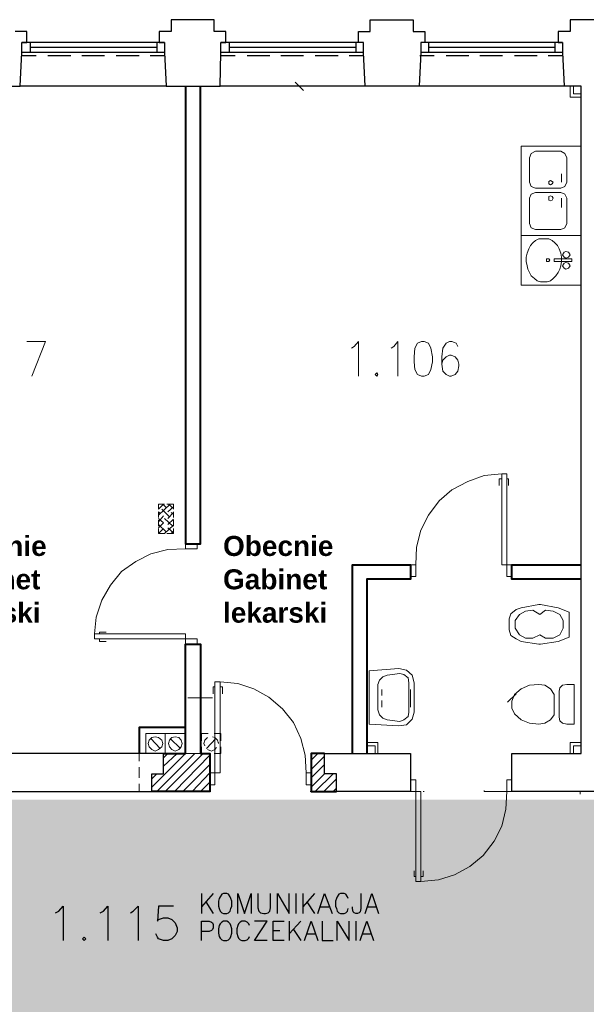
# Model space of a CAD drawing. Header units: millimetres. Extents: x 1 to 17496, y 1 to 30809.
# Tile 57 of 256: x 2946 to 3512, y 13076 to 14060. Entities that reach past the tile are written whole.
import ezdxf

# ---------------------------------------------------------------- set-up
doc = ezdxf.new("R2010")
doc.units = ezdxf.units.MM
doc.linetypes.add('CENTER', pattern=[2, 1.25, -0.25, 0.25, -0.25])
doc.layers.add('0_Przyz_opisy pom', color=255, linetype='CENTER', lineweight=40)
doc.layers.add('N_SSP_ewakuacja', color=4, linetype='CENTER', lineweight=40)
doc.layers.add('PDF _Geometria', color=7, linetype='Continuous')
doc.styles.add('arial', font='arialbd.ttf')

msp = doc.modelspace()

# ---------------------------------------------------------------- hatches: boundary and pattern name
at = {"layer": 'N_SSP_ewakuacja', "lineweight": 60, "transparency": 33554457}
h = msp.add_hatch(color=51, dxfattribs=at)
h.dxf.hatch_style = 1
h.paths.add_polyline_path([(2065.42, 13646.69), (2063.33, 13641.34), (2063.33, 13053.54), (2311.57, 13053.54), (2311.57, 12988.19), (3533.21, 12988.19), (3533.21, 12752.13), (3745.02, 12752.13), (3745.02, 13280.77), (2252.97, 13280.77), (2252.97, 13416.64), (2196.29, 13416.64), (2196.29, 13646.69)])

# ---------------------------------------------------------------- linework, layer by layer
at = {"layer": 'PDF _Geometria', "lineweight": 25}
for points in [[(3091.96, 13993.96), (3145.86, 13993.96), (3146.71, 14027.65), (3146.71, 14037.76), (3151.76, 14037.76), (3151.76, 14048.71), (3139.97, 14048.71), (3139.97, 14060.5), (3118.91, 14060.5), (3097.01, 14060.5), (3097.01, 14048.71), (3085.22, 14048.71), (3085.22, 14037.76), (3090.28, 14037.76), (3090.28, 14027.65), (3091.96, 13993.96), (2946.26, 13993.96)], [(3290.73, 13993.96), (3289.04, 14027.65), (3289.04, 14037.76), (3283.99, 14037.76), (3283.99, 14048.71), (3295.78, 14048.71), (3295.78, 14060.5), (3317.68, 14060.5), (3338.73, 14060.5), (3338.73, 14048.71), (3350.52, 14048.71), (3350.52, 14037.76), (3346.31, 14037.76), (3346.31, 14027.65), (3344.63, 13993.96)], [(3543.39, 13993.96), (3545.08, 14027.65), (3545.08, 14037.76), (3550.13, 14037.76), (3550.13, 14048.71), (3537.5, 14048.71), (3537.5, 14060.5), (3516.44, 14060.5), (3495.39, 14060.5), (3495.39, 14048.71), (3483.6, 14048.71), (3483.6, 14037.76), (3487.81, 14037.76), (3487.81, 14027.65), (3489.49, 13993.96)], [(2893.2, 13993.96), (2946.26, 13993.96), (2947.94, 14027.65), (2947.94, 14037.76), (2952.99, 14037.76), (2952.99, 14048.71), (2941.2, 14048.71)], [(3090.28, 14037.76), (2947.94, 14037.76)], [(2956.36, 14037.76), (2956.36, 14027.65)], [(3082.7, 14037.76), (3082.7, 14027.65)], [(3289.04, 14037.76), (3146.71, 14037.76)], [(3155.13, 14037.76), (3155.13, 14027.65)], [(3281.46, 14037.76), (3281.46, 14027.65)], [(3487.81, 14037.76), (3346.31, 14037.76)], [(3353.89, 14037.76), (3353.89, 14027.65)], [(3480.23, 14037.76), (3480.23, 14027.65)], [(3090.28, 14027.65), (2947.94, 14027.65)], [(3082.7, 14032.71), (2956.36, 14032.71)], [(3289.04, 14027.65), (3146.71, 14027.65)], [(3281.46, 14032.71), (3155.13, 14032.71)], [(3487.81, 14027.65), (3346.31, 14027.65)], [(3480.23, 14032.71), (3353.89, 14032.71)], [(2962.26, 14024.28), (2947.94, 14024.28)], [(2996.79, 14024.28), (2974.05, 14024.28)], [(3030.48, 14024.28), (3007.74, 14024.28)], [(3065.01, 14024.28), (3042.27, 14024.28)], [(3090.28, 14024.28), (3075.96, 14024.28)], [(3161.02, 14024.28), (3146.71, 14024.28)], [(3195.55, 14024.28), (3172.81, 14024.28)], [(3229.24, 14024.28), (3206.5, 14024.28)], [(3263.77, 14024.28), (3241.03, 14024.28)], [(3289.04, 14024.28), (3274.72, 14024.28)], [(3359.79, 14024.28), (3345.47, 14024.28)], [(3394.32, 14024.28), (3371.58, 14024.28)], [(3428.01, 14024.28), (3405.27, 14024.28)], [(3462.54, 14024.28), (3439.8, 14024.28)], [(3488.65, 14024.28), (3473.49, 14024.28)], [(3688.26, 13993.96), (3543.39, 13993.96), (3523.18, 13993.96), (3523.18, 13540.85), (3572.87, 13540.85), (3572.87, 13520.63), (3523.18, 13520.63), (3523.18, 13326.92), (3591.4, 13326.92), (3591.4, 13289.02), (3437.27, 13289.02), (3437.27, 13326.92), (3506.34, 13326.92), (3506.34, 13993.96), (3489.49, 13993.96), (3344.63, 13993.96), (3290.73, 13993.96), (3145.86, 13993.96)], [(3127.33, 13187.11), (3127.33, 13166.9)], [(3139.13, 13187.11), (3127.33, 13173.64)], [(3163.55, 13166.9), (3163.55, 13187.11), (3170.29, 13166.9), (3177.03, 13187.11), (3177.03, 13166.9)], [(3183.76, 13187.11), (3183.76, 13172.79), (3184.61, 13169.43), (3186.29, 13167.74), (3189.66, 13166.9), (3191.34, 13166.9), (3193.87, 13167.74), (3195.55, 13169.43), (3196.4, 13172.79), (3196.4, 13187.11)], [(3203.13, 13166.9), (3203.13, 13187.11), (3214.93, 13166.9), (3214.93, 13187.11)], [(3221.66, 13187.11), (3221.66, 13166.9)], [(3228.4, 13187.11), (3228.4, 13166.9)], [(3240.19, 13187.11), (3228.4, 13173.64)], [(3243.56, 13166.9), (3250.3, 13187.11), (3257.88, 13166.9)], [(3273.88, 13182.06), (3273.04, 13183.74), (3271.35, 13186.27), (3269.67, 13187.11), (3266.3, 13187.11), (3264.62, 13186.27), (3262.93, 13183.74), (3262.09, 13182.06), (3261.25, 13179.53), (3261.25, 13174.48), (3262.09, 13171.95), (3262.93, 13169.43), (3264.62, 13167.74), (3266.3, 13166.9), (3269.67, 13166.9), (3271.35, 13167.74), (3273.04, 13169.43), (3273.88, 13171.95)], [(3286.51, 13187.11), (3286.51, 13171.95), (3285.67, 13168.58), (3284.83, 13167.74), (3283.15, 13166.9), (3281.46, 13166.9), (3279.78, 13167.74), (3278.93, 13168.58), (3278.09, 13171.95), (3278.09, 13173.64)], [(3290.73, 13166.9), (3297.46, 13187.11), (3304.2, 13166.9)], [(2981.63, 13167.74), (2985, 13169.43), (2989.21, 13174.48), (2989.21, 13139.95)], [(3026.27, 13167.74), (3029.64, 13169.43), (3033.85, 13174.48), (3033.85, 13139.95)], [(3056.59, 13167.74), (3059.11, 13169.43), (3064.17, 13174.48), (3064.17, 13139.95)], [(3099.54, 13174.48), (3084.38, 13174.48), (3083.54, 13159.32), (3084.38, 13161), (3089.43, 13162.69), (3093.65, 13162.69), (3097.86, 13161), (3101.23, 13157.63), (3102.91, 13152.58), (3102.91, 13149.21), (3101.23, 13145), (3097.86, 13141.63), (3093.65, 13139.95), (3089.43, 13139.95), (3084.38, 13141.63), (3083.54, 13143.32), (3081.85, 13146.69)], [(3131.55, 13178.69), (3139.13, 13166.9)], [(3232.61, 13178.69), (3240.19, 13166.9)], [(3246.09, 13173.64), (3254.51, 13173.64)], [(3293.25, 13173.64), (3301.67, 13173.64)], [(3127.33, 13139.95), (3127.33, 13159.32), (3134.91, 13159.32), (3137.44, 13158.48), (3138.28, 13157.63), (3139.13, 13155.95), (3139.13, 13152.58), (3138.28, 13150.9), (3137.44, 13150.05), (3134.91, 13149.21), (3127.33, 13149.21)], [(3175.34, 13155.11), (3174.5, 13156.79), (3172.81, 13158.48), (3171.13, 13159.32), (3167.76, 13159.32), (3166.08, 13158.48), (3164.39, 13156.79), (3163.55, 13155.11), (3162.71, 13151.74), (3162.71, 13147.53), (3163.55, 13144.16), (3164.39, 13142.47), (3166.08, 13140.79), (3167.76, 13139.95), (3171.13, 13139.95), (3172.81, 13140.79), (3174.5, 13142.47), (3175.34, 13144.16)], [(3193.03, 13139.95), (3180.39, 13139.95), (3193.03, 13159.32), (3180.39, 13159.32)], [(3209.87, 13139.95), (3198.92, 13139.95), (3198.92, 13159.32), (3209.87, 13159.32)], [(3214.93, 13159.32), (3214.93, 13139.95)], [(3226.72, 13159.32), (3214.93, 13146.69)], [(3230.09, 13139.95), (3236.82, 13159.32), (3243.56, 13139.95)], [(3247.77, 13159.32), (3247.77, 13139.95), (3258.72, 13139.95)], [(3262.93, 13139.95), (3262.93, 13159.32), (3274.72, 13139.95), (3274.72, 13159.32)], [(3281.46, 13159.32), (3281.46, 13139.95)], [(3285.67, 13139.95), (3292.41, 13159.32), (3299.15, 13139.95)], [(3198.92, 13150.05), (3205.66, 13150.05)], [(3219.14, 13150.9), (3226.72, 13139.95)], [(3232.61, 13146.69), (3241.03, 13146.69)], [(3288.2, 13146.69), (3296.62, 13146.69)]]:
    msp.add_lwpolyline(points, dxfattribs=at)
at = {"layer": 'PDF _Geometria', "lineweight": 18}
for points in [[(3229.24, 13989.75), (3220.82, 13998.17)], [(3234.3, 13993.96), (3215.77, 13993.96)], [(3495.39, 13993.96), (3495.39, 13983.01), (3506.34, 13983.01)], [(3498.76, 13993.96), (3498.76, 13986.38), (3506.34, 13986.38)], [(3486.96, 13906.37), (3486.96, 13897.95)], [(3486.96, 13872.68), (3486.96, 13881.95)], [(2958.05, 13704.24), (2971.52, 13738.77), (2952.99, 13738.77)], [(3277.25, 13732.03), (3279.78, 13733.72), (3283.99, 13738.77), (3283.99, 13704.24)], [(3316.83, 13732.03), (3319.36, 13733.72), (3323.57, 13738.77), (3323.57, 13704.24)], [(3383.37, 13733.72), (3381.69, 13737.08), (3377.47, 13738.77), (3374.95, 13738.77), (3371.58, 13737.08), (3368.21, 13732.03), (3367.37, 13723.61), (3367.37, 13716.03), (3368.21, 13709.29), (3371.58, 13705.92), (3374.95, 13704.24), (3376.63, 13704.24), (3380.84, 13705.92), (3383.37, 13709.29), (3384.21, 13714.34), (3384.21, 13716.03), (3383.37, 13720.24), (3380.84, 13723.61), (3376.63, 13725.29), (3374.95, 13725.29), (3371.58, 13723.61), (3368.21, 13720.24), (3367.37, 13716.03)], [(3126.49, 13620.86), (3126.49, 13603.17)], [(3506.34, 13603.17), (3506.34, 13620.86)], [(3341.26, 13515.58), (3342.1, 13533.27), (3346.31, 13550.11), (3353.89, 13565.27), (3364.84, 13579.59), (3377.47, 13590.54), (3393.48, 13598.96), (3409.48, 13604.86), (3427.17, 13606.54)], [(3427.17, 13601.49), (3424.64, 13601.49), (3424.64, 13594.75)], [(3432.22, 13601.49), (3433.9, 13601.49), (3433.9, 13594.75)], [(3090.28, 13576.22), (3084.38, 13576.22), (3084.38, 13571.17), (3089.43, 13576.22)], [(3084.38, 13565.27), (3096.17, 13576.22)], [(3091.96, 13572.85), (3088.59, 13576.22)], [(3099.54, 13571.17), (3099.54, 13576.22), (3092.8, 13576.22)], [(3093.65, 13568.64), (3099.54, 13573.69)], [(3099.54, 13572.01), (3094.49, 13576.22)], [(3086.07, 13566.96), (3084.38, 13568.64), (3084.38, 13562.74)], [(3084.38, 13558.53), (3089.43, 13564.43)], [(3095.33, 13563.59), (3087.75, 13571.17)], [(3093.65, 13561.9), (3099.54, 13567.8)], [(3099.54, 13566.11), (3097.01, 13567.8)], [(3099.54, 13562.74), (3099.54, 13568.64)], [(3084.38, 13552.64), (3089.43, 13557.69), (3084.38, 13561.9)], [(3084.38, 13560.22), (3084.38, 13554.32)], [(3091.96, 13548.43), (3084.38, 13556.01)], [(3084.38, 13551.8), (3084.38, 13546.74), (3090.28, 13546.74), (3099.54, 13555.16)], [(3098.7, 13554.32), (3090.28, 13561.9)], [(3093.65, 13556.01), (3099.54, 13561.06)], [(3099.54, 13554.32), (3099.54, 13560.22)], [(3084.38, 13546.74), (3089.43, 13551.8)], [(3092.8, 13546.74), (3099.54, 13546.74), (3099.54, 13551.8)], [(3099.54, 13547.58), (3093.65, 13552.64)], [(3097.01, 13546.74), (3099.54, 13549.27)], [(3111.33, 13531.58), (3093.65, 13530.74), (3076.8, 13526.53), (3061.64, 13518.95), (3047.32, 13508.84), (3036.37, 13495.37), (3027.95, 13480.21), (3022.06, 13463.36), (3020.37, 13446.52)], [(3506.34, 13453.26), (3506.34, 13470.94)], [(3025.43, 13446.52), (3025.43, 13448.2), (3032.16, 13448.2)], [(3025.43, 13441.46), (3025.43, 13438.94), (3032.16, 13438.94)], [(3231.77, 13307.55), (3230.93, 13325.24), (3226.72, 13342.08), (3219.14, 13358.08), (3208.19, 13371.56), (3194.71, 13383.35), (3179.55, 13391.77), (3163.55, 13396.83), (3145.86, 13398.51)], [(3140.81, 13393.46), (3139.13, 13393.46), (3139.13, 13386.72)], [(3145.86, 13393.46), (3148.39, 13393.46), (3148.39, 13386.72)], [(3307.57, 13390.93), (3307.57, 13385.04)], [(3506.34, 13373.24), (3506.34, 13390.93)], [(3113.86, 13382.51), (3119.75, 13382.51), (3132.39, 13382.51), (3138.28, 13382.51)], [(3126.49, 13382.51), (3135.76, 13382.51), (3126.49, 13382.51)], [(3307.57, 13373.24), (3307.57, 13379.98)], [(3134.07, 13347.13), (3127.33, 13347.13), (3127.33, 13339.55)], [(3146.71, 13339.55), (3146.71, 13347.13), (3139.97, 13347.13)], [(3076.8, 13342.08), (3086.07, 13331.97)], [(3096.17, 13342.08), (3106.28, 13331.97)], [(3133.23, 13342.92), (3130.7, 13340.4), (3129.86, 13337.03), (3130.7, 13334.5)], [(3141.65, 13342.08), (3132.39, 13331.97)], [(3144.18, 13337.87), (3144.18, 13337.03), (3143.34, 13340.4), (3140.81, 13342.92), (3138.28, 13343.77)], [(3292.41, 13337.87), (3303.36, 13337.87), (3303.36, 13326.92)], [(3506.34, 13337.87), (3495.39, 13337.87), (3495.39, 13326.92)], [(3065.01, 13319.34), (3065.01, 13326.92), (3053.22, 13326.92)], [(3077.64, 13293.23), (3111.33, 13326.92), (3126.49, 13326.92)], [(3082.7, 13289.02), (3120.6, 13326.92)], [(3089.43, 13322.71), (3093.65, 13326.92)], [(3089.43, 13314.29), (3102.91, 13326.92)], [(3091.12, 13289.02), (3129.02, 13326.92)], [(3127.33, 13333.66), (3127.33, 13326.92), (3134.07, 13326.92)], [(3133.23, 13331.13), (3137.44, 13329.45), (3140.81, 13331.13), (3142.49, 13332.82)], [(3139.97, 13326.92), (3146.71, 13326.92), (3146.71, 13333.66)], [(3236.82, 13320.18), (3243.56, 13326.92)], [(3292.41, 13334.5), (3300.83, 13334.5), (3300.83, 13326.92)], [(3506.34, 13334.5), (3498.76, 13334.5), (3498.76, 13326.92)], [(3100.38, 13289.02), (3135.76, 13325.24)], [(3236.82, 13310.92), (3250.3, 13324.39)], [(3065.01, 13302.5), (3065.01, 13313.45)], [(3108.81, 13289.02), (3135.76, 13315.97)], [(3118.07, 13289.02), (3135.76, 13307.55)], [(3236.82, 13302.5), (3250.3, 13315.97)], [(3077.64, 13301.65), (3082.7, 13306.71)], [(3126.49, 13289.02), (3135.76, 13298.29)], [(3236.82, 13293.23), (3250.3, 13306.71)], [(3241.03, 13289.02), (3258.72, 13306.71)], [(3249.46, 13289.02), (3262.09, 13301.65)], [(3053.22, 13289.02), (3065.01, 13289.02), (3065.01, 13296.6)], [(3134.91, 13289.02), (3135.76, 13289.86)], [(3135.76, 13289.02), (3136.6, 13289.02)], [(3235.98, 13289.02), (3236.82, 13289.02)], [(3258.72, 13289.02), (3262.09, 13292.39)], [(3341.26, 13293.23), (3341.26, 13294.07)], [(3342.1, 13289.02), (3342.94, 13289.02)], [(3432.22, 13289.02), (3431.38, 13271.33), (3427.17, 13254.49), (3419.59, 13239.33), (3408.64, 13225.01), (3395.16, 13214.06), (3380, 13205.64), (3364, 13200.59), (3346.31, 13198.9)], [(3348.84, 13289.02), (3349.68, 13289.02)], [(3436.43, 13289.02), (3437.27, 13289.02), (3409.48, 13289.02), (3409.48, 13289.86)], [(3430.53, 13289.02), (3431.38, 13289.02)], [(3505.49, 13289.02), (3505.49, 13286.49)], [(3341.26, 13203.96), (3339.57, 13203.96), (3339.57, 13209.85)], [(3346.31, 13203.96), (3348.84, 13203.96), (3348.84, 13209.85)]]:
    msp.add_lwpolyline(points, dxfattribs=at)
at = {"layer": 'PDF _Geometria', "lineweight": 40}
for points in [[(3111.33, 13993.96), (3111.33, 13536.64), (3126.49, 13536.64), (3126.49, 13993.96)], [(3278.09, 13326.92), (3278.09, 13515.58), (3336.21, 13515.58), (3336.21, 13501.26), (3292.41, 13501.26), (3292.41, 13326.92)], [(3506.34, 13501.26), (3437.27, 13501.26), (3437.27, 13515.58), (3506.34, 13515.58)], [(3089.43, 13326.92), (3111.33, 13326.92), (3111.33, 13436.41), (3126.49, 13436.41), (3126.49, 13326.92), (3135.76, 13326.92), (3135.76, 13289.02), (3077.64, 13289.02)], [(3111.33, 13353.03), (3065.01, 13353.03), (3065.01, 13326.92)], [(3250.3, 13326.92), (3236.82, 13326.92), (3236.82, 13289.02), (3262.09, 13289.02)]]:
    msp.add_lwpolyline(points, dxfattribs=at)
at = {"layer": 'PDF _Geometria', "lineweight": 18}
for points in [[(3506.34, 13844.89), (3506.34, 13934.17), (3446.54, 13934.17), (3446.54, 13844.89)], [(3486.12, 13929.11), (3460.86, 13929.11), (3456.64, 13926.59), (3454.96, 13922.37), (3454.96, 13897.95), (3456.64, 13893.74), (3460.86, 13892.05), (3486.12, 13892.05), (3490.33, 13893.74), (3492.02, 13897.95), (3492.02, 13922.37), (3490.33, 13926.59)], [(3476.02, 13895.42), (3477.7, 13896.27), (3478.54, 13897.95), (3477.7, 13898.79), (3476.02, 13899.63), (3474.33, 13898.79), (3474.33, 13896.27)], [(3486.12, 13850.78), (3490.33, 13852.47), (3492.02, 13856.68), (3492.02, 13881.95), (3490.33, 13886.16), (3486.12, 13887.84), (3460.86, 13887.84), (3456.64, 13886.16), (3454.96, 13881.95), (3454.96, 13856.68), (3456.64, 13852.47), (3460.86, 13850.78)], [(3506.34, 13890.37), (3506.34, 13872.68)], [(3476.02, 13879.42), (3477.7, 13880.26), (3478.54, 13881.95), (3477.7, 13883.63), (3476.02, 13884.47), (3474.33, 13883.63), (3474.33, 13880.26)], [(3506.34, 13795.2), (3506.34, 13844.89), (3446.54, 13844.89), (3446.54, 13795.2)], [(3469.28, 13798.57), (3472.65, 13798.57), (3476.02, 13799.41), (3478.54, 13801.94), (3481.07, 13804.46), (3483.6, 13807.83), (3485.28, 13811.2), (3486.12, 13814.57), (3486.96, 13818.78), (3486.96, 13822.99), (3486.12, 13827.2), (3484.44, 13831.41), (3482.75, 13834.78), (3480.23, 13837.31), (3477.7, 13839.84), (3474.33, 13841.52), (3464.22, 13841.52), (3460.86, 13839.84), (3458.33, 13837.31), (3455.8, 13834.78), (3454.12, 13831.41), (3452.43, 13827.2), (3451.59, 13822.99), (3451.59, 13818.78), (3452.43, 13814.57), (3453.28, 13811.2), (3454.96, 13807.83), (3456.64, 13804.46), (3460.01, 13801.94), (3462.54, 13799.41), (3465.91, 13798.57)], [(3491.18, 13828.89), (3489.49, 13828.04), (3487.81, 13825.52), (3489.49, 13822.99), (3491.18, 13822.15), (3493.7, 13822.99), (3495.39, 13825.52), (3493.7, 13828.04)], [(3473.49, 13821.31), (3471.8, 13821.31), (3471.8, 13818.78), (3474.33, 13818.78), (3475.17, 13820.46), (3474.33, 13821.31)], [(3497.07, 13818.78), (3497.07, 13821.31), (3479.38, 13821.31), (3479.38, 13818.78)], [(3491.18, 13817.94), (3489.49, 13817.1), (3487.81, 13814.57), (3489.49, 13812.04), (3491.18, 13811.2), (3493.7, 13812.04), (3495.39, 13814.57), (3493.7, 13817.1)], [(3347.15, 13738.77), (3342.94, 13737.08), (3340.42, 13732.03), (3339.57, 13723.61), (3339.57, 13718.56), (3340.42, 13710.98), (3342.94, 13705.92), (3347.15, 13704.24), (3349.68, 13704.24), (3353.89, 13705.92), (3356.42, 13710.98), (3358.1, 13718.56), (3358.1, 13723.61), (3356.42, 13732.03), (3353.89, 13737.08), (3349.68, 13738.77)], [(3302.52, 13707.61), (3300.83, 13705.92), (3302.52, 13704.24), (3303.36, 13705.92)], [(3427.17, 13606.54), (3427.17, 13515.58), (3437.27, 13515.58), (3437.27, 13503.79), (3432.22, 13503.79), (3432.22, 13606.54)], [(3123.12, 13531.58), (3123.12, 13536.64), (3111.33, 13536.64), (3111.33, 13531.58)], [(3341.26, 13503.79), (3341.26, 13515.58), (3336.21, 13515.58), (3336.21, 13503.79)], [(3483.6, 13438.94), (3465.91, 13436.41), (3464.22, 13436.41), (3446.54, 13438.94), (3441.48, 13441.46), (3436.43, 13444.83), (3434.75, 13450.73), (3434.75, 13461.68), (3436.43, 13466.73), (3441.48, 13470.94), (3446.54, 13472.63), (3464.22, 13476), (3465.91, 13476), (3483.6, 13472.63), (3494.54, 13468.42), (3494.54, 13443.15)], [(3278.09, 13470.94), (3278.09, 13453.26)], [(3292.41, 13453.26), (3292.41, 13470.94)], [(3465.07, 13465.89), (3470.96, 13470.1), (3478.54, 13469.26), (3485.28, 13465.89), (3488.65, 13459.99), (3488.65, 13452.41), (3485.28, 13445.68), (3478.54, 13442.31), (3470.96, 13442.31), (3465.07, 13445.68), (3458.33, 13442.31), (3450.75, 13442.31), (3444.85, 13445.68), (3440.64, 13452.41), (3440.64, 13459.99), (3444.85, 13465.89), (3450.75, 13469.26), (3458.33, 13470.1)], [(3020.37, 13446.52), (3111.33, 13446.52), (3111.33, 13436.41), (3123.12, 13436.41), (3123.12, 13441.46), (3020.37, 13441.46)], [(3294.94, 13409.46), (3324.41, 13411.99), (3331.99, 13410.3), (3337.89, 13405.25), (3339.57, 13397.67), (3339.57, 13368.19), (3337.89, 13361.45), (3331.99, 13355.56), (3324.41, 13354.71), (3294.94, 13356.4)], [(3303.36, 13395.98), (3303.36, 13370.72), (3305.04, 13365.66), (3308.41, 13362.3), (3312.62, 13360.61), (3325.26, 13358.93), (3329.47, 13360.61), (3333.68, 13363.98), (3334.52, 13368.19), (3334.52, 13397.67), (3333.68, 13402.72), (3329.47, 13406.09), (3325.26, 13406.93), (3312.62, 13405.25), (3308.41, 13403.56), (3305.04, 13400.2)], [(3145.86, 13398.51), (3145.86, 13307.55), (3135.76, 13307.55), (3135.76, 13295.76), (3140.81, 13295.76), (3140.81, 13398.51)], [(3479.38, 13385.88), (3479.38, 13365.66), (3476.02, 13360.61), (3470.12, 13357.24), (3464.22, 13356.4), (3454.96, 13357.24), (3446.54, 13360.61), (3439.8, 13366.51), (3437.27, 13372.4), (3437.27, 13379.14), (3439.8, 13385.88), (3446.54, 13391.77), (3454.96, 13395.14), (3464.22, 13395.98), (3470.12, 13395.14), (3476.02, 13391.77)], [(3492.02, 13395.98), (3499.6, 13395.98), (3499.6, 13356.4), (3492.02, 13356.4), (3487.81, 13357.24), (3485.28, 13359.77), (3484.44, 13363.14), (3484.44, 13389.25), (3485.28, 13392.62), (3487.81, 13395.14)], [(3111.33, 13390.93), (3111.33, 13373.24)], [(3126.49, 13390.93), (3126.49, 13373.24)], [(3278.09, 13390.93), (3278.09, 13373.24)], [(3292.41, 13373.24), (3292.41, 13390.93)], [(3336.21, 13373.24), (3336.21, 13390.93)], [(3433.06, 13378.3), (3441.48, 13386.72)], [(3091.12, 13326.92), (3091.12, 13347.13), (3071.75, 13347.13), (3071.75, 13326.92)], [(3111.33, 13326.92), (3111.33, 13347.13), (3091.12, 13347.13), (3091.12, 13326.92)], [(3081.01, 13329.45), (3084.38, 13331.13), (3087.75, 13333.66), (3088.59, 13337.03), (3087.75, 13340.4), (3084.38, 13342.92), (3081.01, 13343.77), (3077.64, 13342.92), (3075.12, 13340.4), (3074.27, 13337.03), (3075.12, 13333.66), (3077.64, 13331.13)], [(3101.23, 13329.45), (3104.59, 13331.13), (3107.12, 13333.66), (3107.96, 13337.03), (3107.12, 13340.4), (3104.59, 13342.92), (3101.23, 13343.77), (3097.86, 13342.92), (3095.33, 13340.4), (3094.49, 13337.03), (3095.33, 13333.66), (3097.86, 13331.13)], [(3236.82, 13295.76), (3236.82, 13307.55), (3231.77, 13307.55), (3231.77, 13295.76)], [(3346.31, 13198.9), (3346.31, 13289.02), (3336.21, 13289.02), (3336.21, 13300.81), (3341.26, 13300.81), (3341.26, 13198.9)], [(3437.27, 13289.02), (3437.27, 13300.81), (3432.22, 13300.81), (3432.22, 13289.02)]]:
    msp.add_lwpolyline(points, close=True, dxfattribs=at)
at = {"layer": 'PDF _Geometria', "lineweight": 25}
for points in [[(3089.43, 13306.71), (3089.43, 13326.92), (2574.84, 13326.92), (2574.84, 13289.02), (3077.64, 13289.02), (3077.64, 13306.71)], [(3336.21, 13289.02), (3262.09, 13289.02), (3262.09, 13306.71), (3250.3, 13306.71), (3250.3, 13326.92), (3336.21, 13326.92)], [(3149.23, 13187.11), (3147.55, 13186.27), (3145.86, 13183.74), (3145.02, 13182.06), (3144.18, 13179.53), (3144.18, 13174.48), (3145.02, 13171.95), (3145.86, 13169.43), (3147.55, 13167.74), (3149.23, 13166.9), (3152.6, 13166.9), (3154.29, 13167.74), (3155.97, 13169.43), (3156.81, 13171.95), (3157.65, 13174.48), (3157.65, 13179.53), (3156.81, 13182.06), (3155.97, 13183.74), (3154.29, 13186.27), (3152.6, 13187.11)], [(3149.23, 13159.32), (3147.55, 13158.48), (3145.86, 13156.79), (3145.02, 13155.11), (3144.18, 13151.74), (3144.18, 13147.53), (3145.02, 13144.16), (3145.86, 13142.47), (3147.55, 13140.79), (3149.23, 13139.95), (3152.6, 13139.95), (3154.29, 13140.79), (3155.97, 13142.47), (3156.81, 13144.16), (3157.65, 13147.53), (3157.65, 13151.74), (3156.81, 13155.11), (3155.97, 13156.79), (3154.29, 13158.48), (3152.6, 13159.32)], [(3010.27, 13143.32), (3008.58, 13141.63), (3010.27, 13139.95), (3011.95, 13141.63)]]:
    msp.add_lwpolyline(points, close=True, dxfattribs=at)

# ---------------------------------------------------------------- texts
at = {"layer": '0_Przyz_opisy pom', "color": 7, "char_height": 20, "width": 295.8091, "attachment_point": 1, "style": 'arial'}
for insert in [(2862.55, 13544.44), (3148.87, 13544.44)]:
    msp.add_mtext('Obecnie \\PGabinet\\Plekarski', dxfattribs=dict(at, insert=insert))

doc.saveas('drawing.dxf')
